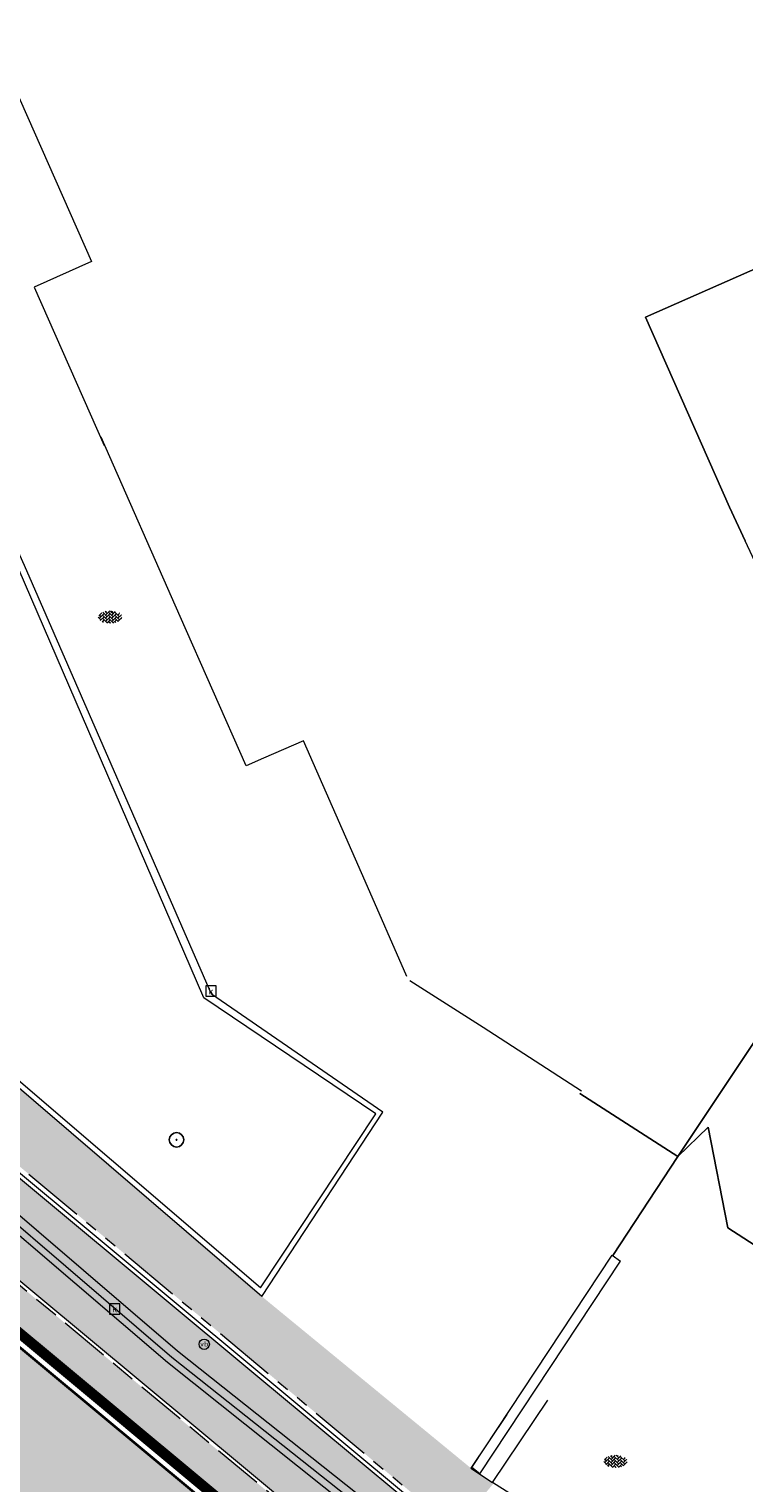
# Model space of a CAD drawing. Header units: metres. Extents: x 187916 to 189411, y 333285 to 334910.
# Tile 60 of 256: x 188159 to 188176, y 334582 to 334617. Entities that reach past the tile are written whole.
import ezdxf
from ezdxf.enums import TextEntityAlignment as Align

# ---------------------------------------------------------------- set-up
doc = ezdxf.new("R2010")
doc.units = ezdxf.units.M
for name, pattern in [('VH-OPSLUITBAND_100X200', [16, 8, -2, 4, -2]), ('VH-RWSBAND-SO', [24, 10, -2, 2, -2, 2, -2, 2, -2]), ('VH-TROTTOIRBAND_180-200', [20, 10, -2, 2, -2, 2, -2])]:
    doc.linetypes.add(name, pattern=pattern)
for name, color, linetype, lineweight in [('B-ME-GR-BOOM-S', 253, 'Continuous', 25), ('B-ME-IE-MEUBILAIR_WEGMEUBILAIR-S', 253, 'Continuous', 18), ('B-ME-IE-TERREINAFSCHEIDING_KUNSTMATIG_MUUR-G', 253, 'IE-TERREINAFSCHEIDING-KUNSTMATIG-DICHT', 18), ('B-ME-OG-BEBOUWING_HOOFDGEBOUW-G', 253, 'Continuous', 18), ('B-ME-RI-HWA_KOLK-S', 253, 'Continuous', 25), ('B-ME-VH-KANTOPSLUITING_ACHTERKANTBAND-G', 253, 'Continuous', 18), ('B-ME-VH-VERHARDING_ASFALT-G', 253, 'Continuous', 18), ('B-ME-VH-VERHARDING_BETONSTRAATSTEEN-G', 253, 'Continuous', 18), ('B-ME-VH-VERHARDING_BETONSTRAATSTEEN-S', 253, 'Continuous', 25), ('B-WE-OG-BEBOUWING-GV', 253, 'Continuous', 15), ('B-WE-OG-TERREIN_ERF-GV', 253, 'Continuous', 15), ('B-WE-VH-OPENVERHARDING_STRAATBAKSTEEN-GV', 253, 'Continuous', 15), ('N-WE-GR-HAAG-HG01-A', 96, 'Continuous', 35), ('N-WE-VH-GOOT_TEGEL-G', 170, 'Continuous', 35), ('N-WE-VH-KANTOPSLUITING_OPSLUITBAND_80X200-G', 30, 'VH-OPSLUITBAND_100X200', 15), ('N-WE-VH-KANTOPSLUITING_RIJWIELPADBAND_4-12 200-G', 94, 'VH-TROTTOIRBAND_180-200', 15), ('N-WE-VH-KANTOPSLUITING_TROTTOIRBAND_RWS_110 220-G', 251, 'VH-RWSBAND-SO', 25), ('N-WE-VH-KANTOPSLUITING_TROTTOIRBAND_RWS_110 220_ACHTERKANT-G', 7, 'VH-RWSBAND-SO', 25), ('N-WE-VH-KANTOPSLUITING_VOORKANTBAND-G', 7, 'Continuous', 15), ('N-WE-VH-KANTVERHARDING_STREKLAAG_BSS-G', 60, 'Continuous', 18), ('N-WE-VH-VERHARDING_ASFALT_RIJWEG-A', 251, 'Continuous', 18), ('N-WE-VH-VERHARDING_BETONSTRAATSTEEN-ROOD-A', 11, 'Continuous', 18), ('N-WE-VH-VERHARDING_TEGEL-A', 254, 'Continuous', 5)]:
    doc.layers.add(name, color=color, linetype=linetype, lineweight=lineweight)
doc.styles.add('NLCS-ISO', font='NLCS-ISO.ttf')
doc.linetypes.add('IE-TERREINAFSCHEIDING-KUNSTMATIG-DICHT', pattern='A,8,-1,[82,NLCS.SHX,S=0.75,R=90,X=0,Y=0],-1', length=10)

# ---------------------------------------------------------------- blocks, each defined once
blk = doc.blocks.new('SRI-KOLK-SO')
at = {"color": 0, "linetype": 'ByBlock', "lineweight": 18}
blk.add_lwpolyline([(-1.125, -1.125), (1.125, -1.125), (1.125, 1.125), (-1.125, 1.125)], close=True, dxfattribs=at)
at = {"color": 0, "linetype": 'ByBlock', "lineweight": 18, "style": 'NLCS-ISO'}
blk.add_text('k', height=1.5, dxfattribs=at).set_placement((0, 0), align=Align.MIDDLE_CENTER)
blk = doc.blocks.new('SIE-WEG_PAAL_VERKEERSBORD-SO')
at = {"color": 0, "linetype": 'ByBlock', "lineweight": 18}
blk.add_circle((0, 0), 1.5, dxfattribs=at)
at = {"color": 0, "linetype": 'ByBlock', "lineweight": 18, "style": 'NLCS-ISO'}
blk.add_text('vb', height=1.5, dxfattribs=at).set_placement((0, 0.13), align=Align.MIDDLE_CENTER)
blk = doc.blocks.new('SGR-BOOM_01')
at = {"ltscale": 0.1}
h = blk.add_hatch(color=256, dxfattribs=at)
edge = h.paths.add_edge_path()
edge.add_arc((0, 0), 0.15, 0, 360)
for radius in [2.5, 0.045]:
    blk.add_circle((0, 0), radius)
blk.add_circle((0, 0), 0.15, dxfattribs=at)
blk = doc.blocks.new('SVH-BSS_KEIFORMAAT_KEPER-SO')
at = {"ltscale": 0.1}
for p, q in [((-5.34, 0.88), (-4.45, 0)), ((-5.2, 0.74), (-4.03, 1.91)), ((-5.2, -0.74), (-2.97, 1.48)), ((-4.81, -1.84), (-2.97, 0)), ((-4.56, 1.6), (-4.45, 1.48)), ((-3.71, 0.74), (-1.48, -1.48)), ((-3.6, 2.11), (-1.48, 0)), ((-2.48, 2.48), (-1.48, 1.48)), ((-2.23, 0.74), (-0.21, 2.76)), ((-2.23, 2.23), (-1.85, 2.61)), ((-2.23, -0.74), (0, 1.48)), ((-2.23, -2.23), (0, 0)), ((-0.74, 2.23), (1.48, 0)), ((-0.74, 0.74), (1.48, -1.48)), ((0.22, 2.75), (1.48, 1.48)), ((0.74, 2.23), (1.2, 2.68)), ((0.74, 0.74), (2.45, 2.45)), ((0.74, -0.74), (2.97, 1.48)), ((0.74, -2.23), (2.97, 0)), ((2.23, 2.23), (4.45, 0)), ((2.23, 0.74), (4.45, -1.48)), ((3.71, 0.74), (4.5, 1.53)), ((3.71, -0.74), (5.25, 0.79)), ((4.22, 1.72), (4.45, 1.48)), ((5.2, 0.74), (5.39, 0.55)), ((-5.73, -0.2), (-4.45, -1.48)), ((-3.89, -2.41), (-2.97, -1.48)), ((-3.71, -0.74), (-1.48, -2.97)), ((-3.71, -2.23), (-3.27, -2.67)), ((-1.59, -3.08), (0, -1.48)), ((-0.74, -0.74), (1.48, -2.97)), ((-0.74, -2.23), (0.21, -3.18)), ((-0.22, -3.19), (0, -2.97)), ((1.36, -3.09), (2.97, -1.48)), ((2.23, -0.74), (3.84, -2.36)), ((2.23, -2.23), (2.78, -2.78)), ((3.71, -2.23), (5.57, -0.37)), ((5.2, -0.74), (5.41, -0.95))]:
    blk.add_line(p, q, dxfattribs=at)
at = {"style": 'NLCS-ISO'}
blk.add_attdef('FORMAAT', text='', height=1.8, dxfattribs=at).set_placement((-5.83, -0.22), align=Align.MIDDLE_RIGHT)
blk.add_attdef('KLEUR', text='', height=1.8, dxfattribs=at).set_placement((5.82, -0.22), align=Align.MIDDLE_LEFT)
at = {"style": 'NLCS-ISO', "flags": 1}
blk.add_attdef('FUNCTIE', text='', height=1.8, dxfattribs=at).set_placement((0.12, -3.58), align=Align.MIDDLE_CENTER)
blk = doc.blocks.new('DTM')
at = {"layer": 'B-ME-IE-TERREINAFSCHEIDING_KUNSTMATIG_MUUR-G', "ltscale": 0.2, "flags": 128}
for points in [[(188169.274, 334582.271), (188172.648, 334587.391)], [(188169.465, 334582.122), (188172.854, 334587.245)], [(188172.648, 334587.391), (188172.854, 334587.245)], [(188169.465, 334582.122), (188169.274, 334582.271)]]:
    blk.add_lwpolyline(points, dxfattribs=at)
at = {"layer": 'B-ME-OG-BEBOUWING_HOOFDGEBOUW-G', "ltscale": 0.2, "flags": 128}
for points in [[(188157.679, 334616.806), (188160.111, 334611.319)], [(188160.111, 334611.319), (188158.728, 334610.703)], [(188158.728, 334610.703), (188160.42, 334606.89)], [(188167.704, 334594.1), (188166.701, 334596.397), (188165.216, 334599.775), (188164.254, 334599.357), (188163.838, 334599.171), (188162.251, 334602.771), (188160.346, 334607.089)], [(188171.914, 334591.339), (188169.545, 334592.868), (188167.781, 334593.998)]]:
    blk.add_lwpolyline(points, dxfattribs=at)
at = {"layer": 'B-ME-VH-KANTOPSLUITING_ACHTERKANTBAND-G', "ltscale": 0.2, "flags": 128}
for points in [[(188164.182, 334586.597), (188166.961, 334590.788), (188162.82, 334593.588), (188158.346, 334603.94), (188156.82, 334607.305)], [(188164.182, 334586.597), (188153.351, 334595.876), (188154.55, 334598.695), (188154.161, 334601.695), (188153.283, 334603.089)], [(188180.555, 334571.932), (188175.525, 334575.203), (188175.36, 334574.959), (188168.418, 334580.122), (188162.182, 334585.072), (188155.437, 334590.857), (188149.976, 334595.555), (188150.255, 334595.866), (188149.131, 334596.847), (188148.832, 334596.477)]]:
    blk.add_lwpolyline(points, dxfattribs=at)
at = {"layer": 'B-ME-VH-VERHARDING_ASFALT-G', "ltscale": 0.2, "flags": 128}
blk.add_lwpolyline([(188180.202, 334571.403), (188175.157, 334574.669), (188168.208, 334579.808), (188161.946, 334584.801), (188155.186, 334590.587), (188149.717, 334595.26), (188148.606, 334596.232)], dxfattribs=at)
at = {"layer": 'B-ME-VH-VERHARDING_BETONSTRAATSTEEN-G', "ltscale": 0.2, "flags": 128}
for points in [[(188164.216, 334586.392), (188167.128, 334590.829), (188163, 334593.675), (188158.499, 334604.002), (188156.868, 334607.595)], [(188164.216, 334586.392), (188157.798, 334591.888), (188157.869, 334591.972), (188153.163, 334595.887), (188154.371, 334598.703), (188154.01, 334601.629), (188153.111, 334603.068)], [(188180.283, 334571.514), (188175.246, 334574.789), (188168.324, 334579.945), (188162.048, 334584.922), (188155.291, 334590.719), (188149.843, 334595.382), (188148.707, 334596.344)], [(188170.117, 334583.552), (188169.248, 334582.259), (188169.773, 334581.909), (188171.106, 334583.898)], [(188169.773, 334581.909), (188171.106, 334583.898)], [(188176.99, 334577.317), (188173.904, 334579.306), (188173.822, 334579.348), (188173.503, 334579.541), (188169.771, 334581.911)]]:
    blk.add_lwpolyline(points, dxfattribs=at)
at = {"layer": 'B-WE-OG-BEBOUWING-GV', "ltscale": 0.2, "flags": 128}
blk.add_lwpolyline([(188171.877, 334591.282), (188174.231, 334589.763), (188179.269, 334597.309), (188178.628, 334598.678), (188177.343, 334601.42), (188175.857, 334604.594), (188175.477, 334605.404), (188173.457, 334609.978), (188196.199, 334620.02), (188208.691, 334625.536), (188210.885, 334626.779), (188225.781, 334636.965), (188230.958, 334640.505), (188224.681, 334649.638), (188223.817, 334650.895), (188203.21, 334636.805), (188170.352, 334622.3)], dxfattribs=at)
blk.add_lwpolyline([(188174.231, 334589.763), (188174.966, 334590.469), (188175.441, 334588.046), (188178.541, 334586.04), (188184.196, 334594.663), (188180.953, 334596.768), (188180.013, 334597.378), (188179.526, 334597.694), (188179.269, 334597.309)], close=True, dxfattribs=at)
at = {"layer": 'B-WE-OG-TERREIN_ERF-GV', "ltscale": 0.2, "flags": 128}
for points in [[(188196.199, 334620.02), (188173.457, 334609.978), (188175.477, 334605.404), (188175.857, 334604.594)], [(188178.541, 334586.04), (188175.441, 334588.046), (188174.966, 334590.469), (188174.231, 334589.763), (188172.666, 334587.378)]]:
    blk.add_lwpolyline(points, dxfattribs=at)
at = {"layer": 'B-WE-VH-OPENVERHARDING_STRAATBAKSTEEN-GV', "ltscale": 0.2, "flags": 128}
blk.add_lwpolyline([(188172.666, 334587.378), (188174.231, 334589.763), (188171.877, 334591.282)], dxfattribs=at)
at = {"layer": 'B-ME-GR-BOOM-S', "xscale": 0.07, "yscale": 0.07, "zscale": 0.07}
blk.add_blockref('SGR-BOOM_01', (188162.16, 334590.166), dxfattribs=at)
at = {"layer": 'B-ME-IE-MEUBILAIR_WEGMEUBILAIR-S', "xscale": 0.083, "yscale": 0.083, "zscale": 0.083}
blk.add_blockref('SIE-WEG_PAAL_VERKEERSBORD-SO', (188162.826, 334585.24), dxfattribs=at)
at = {"layer": 'B-ME-RI-HWA_KOLK-S', "xscale": 0.11, "yscale": 0.11, "zscale": 0.11}
for p in [(188162.993, 334593.749), (188160.673, 334586.092)]:
    blk.add_blockref('SRI-KOLK-SO', p, dxfattribs=at)
at = {"layer": 'B-ME-VH-VERHARDING_BETONSTRAATSTEEN-S', "xscale": 0.05, "yscale": 0.05, "zscale": 0.05}
for p in [(188160.562, 334602.766), (188172.736, 334582.43)]:
    blk.add_blockref('SVH-BSS_KEIFORMAAT_KEPER-SO', p, dxfattribs=at)
blk = doc.blocks.new('ontwerp Wilhelmina- & Engelenkampstraat')
at = {"layer": 'N-WE-GR-HAAG-HG01-A', "transparency": 33554610}
h = blk.add_hatch(color=256, dxfattribs=at)
h.dxf.hatch_style = 1
edge = h.paths.add_edge_path()
edge.add_line((188155.696, 334588.896), (188155.152, 334588.057))
edge.add_arc((188138.709, 334562.702), 30.22, 50.2589, 57.0357, ccw=False)
edge.add_line((188158.029, 334585.94), (188164.063, 334580.92))
edge.add_arc((188241.458, 334675), 121.823, 230.55739, 231.63894)
edge.add_line((188165.853, 334579.476), (188165.927, 334579.418))
edge.add_line((188165.927, 334579.418), (188166.544, 334578.908))
edge.add_line((188166.544, 334578.908), (188166.623, 334578.847))
edge.add_arc((188166.807, 334579.084), 0.3, 232.1744, 322.422)
edge.add_line((188167.044, 334578.901), (188167.141, 334578.83))
edge.add_line((188167.141, 334578.83), (188167.407, 334579.149))
edge.add_line((188167.407, 334579.149), (188155.696, 334588.896))
at = {"layer": 'N-WE-VH-VERHARDING_ASFALT_RIJWEG-A', "transparency": 33554610}
h = blk.add_hatch(color=256, dxfattribs=at)
h.dxf.hatch_style = 1
edge = h.paths.add_edge_path(flags=16)
edge.add_arc((188138.966, 334562.927), 25.15, 78.957, 89.0183, ccw=False)
edge.add_arc((188138.966, 334562.927), 25.15, 70.821, 78.957, ccw=False)
edge.add_arc((188138.966, 334562.927), 25.15, 64.5611, 70.821, ccw=False)
edge.add_arc((188149.276, 334584.6), 1.15, -100.1716, 64.5611, ccw=False)
edge.add_arc((188142.035, 334544.244), 39.85, 79.8284, 82.9892)
edge.add_arc((188142.035, 334544.244), 39.85, 82.9892, 86.8207)
edge.add_line((188144.245, 334584.033), (188143.42, 334584.079))
edge.add_line((188143.42, 334584.079), (188142.612, 334584.124))
edge.add_arc((188142.731, 334586.27), 2.15, 241.9624, 266.8207, ccw=False)
edge.add_line((188141.721, 334584.373), (188138.837, 334585.908))
edge.add_arc((188139.378, 334586.923), 1.15, 89.0183, 241.9624, ccw=False)
edge = h.paths.add_edge_path(flags=16)
edge.add_arc((188147.028, 334548.994), 37.6, 119.8881, 146.3825)
edge.add_line((188115.717, 334569.811), (188103.132, 334550.883))
edge.add_line((188103.132, 334550.883), (188098.415, 334542.704))
edge.add_line((188098.415, 334542.704), (188093.817, 334534.477))
edge.add_line((188093.817, 334534.477), (188093.567, 334534.029))
edge.add_arc((188092.563, 334534.59), 1.15, 239.9389, 330.7981, ccw=False)
edge.add_line((188091.987, 334533.595), (188091.499, 334533.877))
edge.add_arc((188092.075, 334534.873), 1.15, 146.0066, 239.9389, ccw=False)
edge.add_line((188091.121, 334535.516), (188092.973, 334538.262))
edge.add_arc((187397.3, 335005.923), 838.253, 326.089307, 326.423249)
edge.add_line((188095.687, 334542.324), (188101.436, 334551.407))
edge.add_line((188101.436, 334551.407), (188104.35, 334556.392))
edge.add_line((188104.35, 334556.392), (188107.55, 334561.846))
edge.add_arc((188150.802, 334536.462), 50.15, 145.6265, 149.5916, ccw=False)
edge.add_line((188109.409, 334564.776), (188115.924, 334574.3))
edge.add_arc((188149.063, 334551.632), 40.15, 122.9359, 145.6265, ccw=False)
edge.add_arc((188127.858, 334584.364), 1.15, 29.3351, 122.9359, ccw=False)
edge.add_line((188128.861, 334584.927), (188129.095, 334584.511))
edge.add_arc((188127.22, 334583.458), 2.15, -60.1119, 29.3351, ccw=False)
edge = h.paths.add_edge_path()
edge.add_arc((188147.574, 334603.792), 12.15, 200.4735, 255.4937)
edge.add_line((188144.531, 334592.029), (188146.186, 334591.601))
edge.add_arc((188138.709, 334562.702), 29.85, 50.2589, 75.4937, ccw=False)
edge.add_line((188157.793, 334585.655), (188163.82, 334580.641))
edge.add_line((188163.82, 334580.641), (188159.295, 334575.798))
edge.add_line((188159.295, 334575.798), (188159.27, 334575.815))
edge.add_arc((188144.535, 334550.663), 29.15, 59.6371, 146.3825)
edge.add_line((188120.26, 334566.802), (188107.044, 334546.922))
edge.add_line((188107.044, 334546.922), (188106.744, 334546.5))
edge.add_line((188106.744, 334546.5), (188101.65, 334539.51))
edge.add_line((188101.65, 334539.51), (188095.175, 334530.54))
edge.add_line((188095.175, 334530.54), (188087.789, 334535.328))
edge.add_line((188087.789, 334535.328), (188088.417, 334536.191))
edge.add_line((188088.417, 334536.191), (188093.62, 334544.859))
edge.add_line((188093.62, 334544.859), (188101.495, 334558.052))
edge.add_line((188101.495, 334558.052), (188109.083, 334571.591))
edge.add_arc((188109.753, 334571.703), 0.68, 189.5259, 239.6427)
edge.add_arc((188109.753, 334571.703), 0.68, 239.6427, 330.1369)
edge.add_line((188110.343, 334571.365), (188112.786, 334575.62))
edge.add_line((188112.786, 334575.62), (188112.946, 334575.884))
edge.add_arc((188155.579, 334550.049), 49.85, 142.6443, 148.7846, ccw=False)
edge.add_arc((188162.721, 334543.926), 59.244, 136.66491, 142.12898, ccw=False)
edge.add_line((188119.63, 334584.584), (188121.499, 334586.53))
edge.add_arc((188110.573, 334597.025), 15.15, 316.1503, 359.9113)
edge.add_arc((188139.112, 334564.664), 35, 106.5774, 112.4911, ccw=False)
edge.add_line((188129.126, 334598.209), (188129.354, 334596.969))
edge.add_arc((188131.469, 334597.357), 2.15, 190.3958, 206.4363)
edge.add_line((188129.543, 334596.4), (188131.108, 334593.254))
edge.add_arc((188131.905, 334593.65), 0.89, 206.4363, 370.3958)
edge.add_line((188132.78, 334593.811), (188131.847, 334598.897))
edge.add_line((188131.847, 334598.897), (188131.846, 334598.901))
edge.add_arc((188139.075, 334564.916), 34.746, 94.7602, 102.0084, ccw=False)
at = {"layer": 'N-WE-VH-VERHARDING_BETONSTRAATSTEEN-ROOD-A', "transparency": 33554610}
h = blk.add_hatch(color=11, dxfattribs=at)
h.dxf.hatch_style = 1
edge = h.paths.add_edge_path()
edge.add_arc((188165.219, 334622.709), 30.101, 207.5885, 230.2297)
edge.add_line((188145.963, 334599.573), (188164.17, 334584.42))
edge.add_line((188164.17, 334584.42), (188162.956, 334582.958))
edge.add_line((188162.956, 334582.958), (188147.352, 334595.945))
edge.add_arc((188147.032, 334595.561), 0.5, 50.2297, 174.5251)
edge.add_line((188146.535, 334595.608), (188146.187, 334591.983))
edge.add_line((188146.187, 334591.983), (188144.624, 334592.387))
edge.add_arc((188146.339, 334599.132), 6.96, 253.0153, 255.7335, ccw=False)
edge.add_line((188144.306, 334592.476), (188144.739, 334597.001))
edge.add_arc((188142.749, 334597.192), 2, 354.5251, 408.6327)
edge.add_arc((188165.219, 334622.708), 32, 227.8545, 228.6327, ccw=False)
edge.add_arc((188142.404, 334597.499), 2, 47.8545, 84.2754)
edge.add_arc((188139.112, 334564.664), 35, 84.2754, 94.1555)
edge.add_arc((188147.574, 334603.792), 11.78, 200.6776, 200.9906, ccw=False)
edge.add_line((188136.553, 334599.632), (188135.844, 334601.519))
edge.add_arc((188139.07, 334565.992), 35.673, 88.4536, 95.1882, ccw=False)
edge.add_arc((188140.045, 334602.152), 0.5, 268.5746, 399.2344)
edge.add_arc((188165.219, 334622.708), 32, 207.5883, 219.2344, ccw=False)
edge.add_line((188136.857, 334607.889), (188138.541, 334608.769))
h = blk.add_hatch(color=11, dxfattribs=at)
h.dxf.hatch_style = 1
edge = h.paths.add_edge_path()
edge.add_line((188168.866, 334580.512), (188164.17, 334584.42))
edge.add_line((188164.17, 334584.42), (188162.956, 334582.958))
edge.add_line((188162.956, 334582.958), (188167.65, 334579.051))
edge.add_arc((188176.606, 334589.812), 14, 230.2297, 237.2034)
edge.add_line((188169.023, 334578.043), (188222.3, 334543.713))
edge.add_arc((188233.133, 334560.525), 20, 237.2034, 240.964)
edge.add_line((188223.426, 334543.039), (188225.319, 334541.988))
edge.add_arc((188228.717, 334548.108), 7, 240.964, 283.5569)
edge.add_line((188230.358, 334541.303), (188234.002, 334542.182))
edge.add_arc((188235.408, 334536.349), 6, 57.1086, 103.5569, ccw=False)
edge.add_line((188238.667, 334541.387), (188261.505, 334526.804))
edge.add_line((188261.505, 334526.804), (188284.342, 334512.221))
edge.add_arc((188283.282, 334510.539), 1.988, -33.207, 57.7764, ccw=False)
edge.add_line((188284.946, 334509.45), (188283.757, 334507.61))
edge.add_line((188283.757, 334507.61), (188283.192, 334506.737))
edge.add_arc((188281.513, 334507.822), 2, 237.1296, 327.1296, ccw=False)
edge.add_line((188280.427, 334506.142), (188286.306, 334502.343))
edge.add_arc((188287.392, 334504.023), 2, 147.1296, 237.1296, ccw=False)
edge.add_line((188285.712, 334505.108), (188287.215, 334507.433))
edge.add_arc((188288.894, 334506.348), 2, 57.4398, 147.1296, ccw=False)
edge.add_line((188289.971, 334508.034), (188303.294, 334499.526))
edge.add_arc((188290.693, 334479.769), 23.434, 34.9054, 57.472, ccw=False)
edge.add_line((188309.911, 334493.178), (188310.848, 334491.837))
edge.add_line((188310.848, 334491.837), (188311.55, 334490.832))
edge.add_line((188311.55, 334490.832), (188312.123, 334490.013))
edge.add_arc((188310.483, 334488.867), 2, -32.5266, 34.9376, ccw=False)
edge.add_arc((188279.088, 334513.843), 42.107, 321.7797, 329.3983)
edge.add_arc((188314.7, 334493.308), 1.1, 214.9378, 305.0348, ccw=False)
edge.add_line((188313.798, 334492.678), (188313.225, 334493.498))
edge.add_line((188313.225, 334493.498), (188312.289, 334494.839))
edge.add_arc((188290.646, 334479.72), 26.4, 34.9376, 57.4367)
edge.add_line((188304.856, 334501.97), (188285.835, 334513.537))
edge.add_line((188285.835, 334513.537), (188284.903, 334514.117))
edge.add_line((188284.903, 334514.117), (188262.296, 334528.553))
edge.add_line((188262.296, 334528.553), (188239.699, 334542.982))
edge.add_arc((188235.408, 334536.349), 7.9, 57.1065, 103.5569)
edge.add_line((188233.557, 334544.029), (188229.912, 334543.15))
edge.add_arc((188228.717, 334548.108), 5.1, 240.964, 283.5569, ccw=False)
edge.add_line((188226.242, 334543.649), (188224.348, 334544.7))
edge.add_arc((188233.133, 334560.525), 18.1, 237.2034, 240.964, ccw=False)
edge.add_line((188223.329, 334545.31), (188170.052, 334579.641))
edge.add_arc((188176.606, 334589.812), 12.1, 230.2297, 237.2034, ccw=False)
at = {"layer": 'N-WE-VH-VERHARDING_TEGEL-A', "transparency": 33554610}
h = blk.add_hatch(color=256, dxfattribs=at)
h.dxf.hatch_style = 1
h.paths.add_polyline_path([(188152.902, 334594.929), (188152.791, 334595.02), (188152.524, 334594.398), (188168.878, 334580.788), (188169.798, 334581.894), (188169.248, 334582.259), (188164.216, 334586.392), (188157.798, 334591.888), (188153.163, 334595.887), (188152.914, 334595.307), (188153.098, 334595.156), (188153.096, 334595.153), (188154.231, 334594.173), (188154.035, 334593.946), (188153.354, 334594.534), (188153.127, 334594.729), (188152.9, 334594.925)])
at = {"layer": 'N-WE-VH-GOOT_TEGEL-G'}
blk.add_lwpolyline([(188202.888, 334554.521), (188173.134, 334573.693), (188171.668, 334574.698, -0.003837), (188166.408, 334578.57), (188163.828, 334580.635), (188157.793, 334585.655, 0.110555), (188146.186, 334591.601), (188144.531, 334592.029, -0.244792), (188136.192, 334599.542), (188134.64, 334603.672), (188133.904, 334605.631), (188133.491, 334606.731, -0.045845), (188133.007, 334608.495), (188132.488, 334611.414)], format="xyb", dxfattribs=at)
at = {"layer": 'N-WE-VH-KANTOPSLUITING_OPSLUITBAND_80X200-G', "ltscale": 0.15, "flags": 128}
blk.add_lwpolyline([(188283.668, 334507.62), (188283.668, 334507.62), (188284.879, 334509.493, 0.4158), (188284.299, 334512.154), (188238.623, 334541.32, 0.205501), (188234.021, 334542.104), (188230.339, 334541.216, -0.18662), (188225.281, 334541.918), (188223.387, 334542.969, -0.01641), (188222.257, 334543.646), (188174.871, 334574.18), (188168.98, 334577.976, -0.030438), (188167.599, 334578.99), (188147.301, 334595.883, 0.602616), (188146.614, 334595.601), (188146.266, 334591.962)], format="xyb", dxfattribs=at)
at = {"layer": 'N-WE-VH-KANTOPSLUITING_RIJWIELPADBAND_4-12 200-G', "ltscale": 0.15, "flags": 128}
blk.add_lwpolyline([(188149.382, 334597.014), (188169.006, 334580.681, 0.030438), (188170.171, 334579.826), (188223.449, 334545.495, 0.01641), (188224.455, 334544.892), (188226.348, 334543.841, 0.188016), (188229.861, 334543.364), (188233.505, 334544.243, -0.20549), (188239.818, 334543.167), (188262.054, 334528.968)], format="xyb", dxfattribs=at)
at = {"layer": 'N-WE-VH-KANTOPSLUITING_TROTTOIRBAND_RWS_110 220-G', "ltscale": 0.15, "const_width": 0.22, "flags": 128}
blk.add_lwpolyline([(188148.986, 334591.004, -0.086537), (188157.959, 334585.855), (188163.993, 334580.836, 0.004711), (188165.781, 334579.393, 0.004711)], format="xyb", dxfattribs=at)
at = {"layer": 'N-WE-VH-KANTOPSLUITING_TROTTOIRBAND_RWS_110 220_ACHTERKANT-G', "linetype": 'Continuous', "ltscale": 0.2, "flags": 128}
blk.add_lwpolyline([(188149.024, 334591.107, -0.086537), (188158.029, 334585.94), (188164.063, 334580.92, 0.004707), (188165.848, 334579.48, 0.004707)], format="xyb", dxfattribs=at)
at = {"layer": 'N-WE-VH-KANTOPSLUITING_VOORKANTBAND-G', "flags": 128}
for points in [[(188149.305, 334596.922), (188168.93, 334580.588, 0.030438), (188170.106, 334579.725)], [(188283.735, 334507.576), (188284.946, 334509.45, 0.4158), (188284.342, 334512.221), (188238.667, 334541.387), (188238.667, 334541.387, 0.20549), (188234.002, 334542.182), (188230.321, 334541.294, -0.186612), (188225.319, 334541.988), (188223.426, 334543.039, -0.01641), (188222.3, 334543.713), (188174.915, 334574.247), (188169.023, 334578.043, -0.030438), (188167.65, 334579.051), (188147.352, 334595.945, 0.602616), (188146.535, 334595.608), (188146.187, 334591.983)], [(188148.949, 334590.901, -0.086537), (188157.889, 334585.771), (188163.923, 334580.751, 0.004712), (188165.713, 334579.306, 0.004712)]]:
    blk.add_lwpolyline(points, format="xyb", dxfattribs=at)
at = {"layer": 'N-WE-VH-KANTVERHARDING_STREKLAAG_BSS-G', "flags": 128}
blk.add_lwpolyline([(188315.331, 334492.408, -0.41471), (188313.798, 334492.678), (188313.225, 334493.498), (188312.289, 334494.839, 0.098487), (188304.856, 334501.97), (188285.835, 334513.537), (188284.903, 334514.117), (188262.296, 334528.553), (188239.699, 334542.982, 0.2055), (188233.557, 334544.029), (188229.912, 334543.15, -0.188016), (188226.242, 334543.649), (188224.348, 334544.7, -0.01641), (188223.329, 334545.31), (188170.052, 334579.641, -0.030438), (188168.866, 334580.512), (188164.17, 334584.42), (188145.963, 334599.573, -0.099113), (188138.541, 334608.769)], format="xyb", dxfattribs=at)

msp = doc.modelspace()

# ---------------------------------------------------------------- block references
msp.add_blockref('DTM', (0, 0))

# ---------------------------------------------------------------- next in the draw order: block references
msp.add_blockref('ontwerp Wilhelmina- & Engelenkampstraat', (0, 0))

doc.saveas('drawing.dxf')
